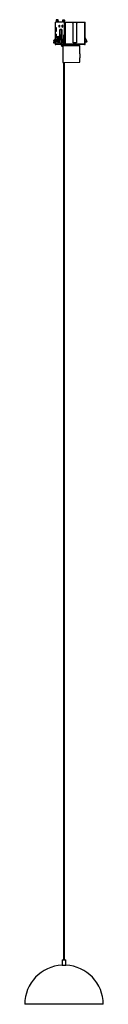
# Paper-space layout '_Derecha' of a CAD drawing. Header units: millimetres. Extents: x -35 to 25, y -719 to 34.
import ezdxf

# ---------------------------------------------------------------- set-up
doc = ezdxf.new("R2010")
doc.units = ezdxf.units.MM

psp = doc.layouts.new('_Derecha')

# ---------------------------------------------------------------- linework, layer by layer
at = {"color": 7, "linetype": 'Continuous', "lineweight": 25}
for p, q in [((-11.58, 31.98), (-11.58, 18.82)), ((-11.58, 31.98), (-10.86, 31.98)), ((-11.58, 31.98), (-11.58, 18.82)), ((-10.86, 32.99), (-10.86, 31.98)), ((-9.29, 33.98), (-10.8, 33.98)), ((-10.22, 31.98), (-10.22, 32.98)), ((-9.23, 32.98), (-10.22, 32.98)), ((-5.85, 31.98), (-10.22, 31.98)), ((-9.23, 32.98), (-9.23, 31.98)), ((-5.85, 32.98), (-5.85, 31.98)), ((-5.79, 33.98), (-4.58, 33.98)), ((-5.21, 31.98), (-5.21, 32.98)), ((-4.51, 32.98), (-5.21, 32.98)), ((-5.21, 31.98), (-4.49, 31.98)), ((-4.51, 31.98), (-4.51, 32.98)), ((-4.49, 15.48), (-4.49, 31.98)), ((-3.96, 31.98), (-3.96, 15.48)), ((-3.96, 31.98), (11.48, 31.98)), ((2.23, 30.98), (1.23, 31.98)), ((2.23, 16.38), (2.23, 30.98)), ((4.78, 30.98), (5.06, 31.28)), ((4.78, 30.98), (4.82, 30.98)), ((4.78, 30.98), (4.78, 16.38)), ((5.82, 31.98), (4.82, 30.98)), ((4.82, 30.98), (4.82, 16.38)), ((5.06, 31.28), (5.76, 31.98)), ((5.68, 31.9), (5.68, 31.98)), ((11.01, 31.98), (11.01, 15.48)), ((11.48, 15.48), (11.48, 31.98)), ((-10.92, 25.06), (-10.92, 27.94)), ((-10.92, 27.94), (-10.66, 27.94)), ((-10.92, 27.94), (-10.66, 27.93)), ((-10.66, 25.07), (-10.92, 25.06)), ((-10.66, 25.06), (-10.92, 25.06)), ((-10.92, 20.01), (-10.92, 22.84)), ((-10.92, 22.84), (-10.66, 22.84)), ((-10.66, 22.83), (-10.92, 22.84)), ((-10.66, 27.94), (-10.66, 25.06)), ((-10.66, 22.84), (-10.66, 20.01)), ((-8.37, 29.89), (-8.17, 29.89)), ((-8.37, 28.26), (-8.37, 29.89)), ((-8.37, 29.89), (-8.17, 29.88)), ((-8.17, 28.27), (-8.37, 28.26)), ((-8.17, 28.26), (-8.37, 28.26)), ((-8.36, 29.03), (-8.36, 29.78)), ((-8.36, 29.78), (-8.17, 29.78)), ((-8.36, 29.03), (-8.17, 29.03)), ((-8.36, 29.03), (-8.17, 28.84)), ((-8.17, 29.89), (-8.17, 28.26)), ((-7.88, 26.48), (-6.51, 26.48)), ((-7.88, 16.34), (-7.88, 26.48)), ((-7.87, 26.38), (-7.87, 16.48)), ((-6.51, 26.38), (-7.87, 26.38)), ((-6.51, 26.48), (-6.51, 16.34)), ((-6.51, 16.48), (-6.51, 26.38)), ((-6.51, 26.38), (-6.51, 26.38)), ((-6.21, 29.89), (-6.01, 29.89)), ((-6.21, 28.26), (-6.21, 29.89)), ((-6.01, 29.88), (-6.21, 29.89)), ((-6.21, 28.26), (-6.01, 28.27)), ((-6.01, 28.26), (-6.21, 28.26)), ((-6.2, 29.78), (-6.01, 29.78)), ((-6.2, 29.03), (-6.2, 29.78)), ((-6.2, 29.03), (-6.02, 29.03)), ((-6.2, 29.03), (-6.01, 28.84)), ((-6.02, 29.03), (-6.02, 29.78)), ((-6.01, 29.02), (-6.02, 29.03)), ((-6.01, 29.89), (-6.01, 28.26)), ((-12.65, 18.02), (-12.7, 16.4)), ((-12.41, 16.4), (-12.7, 16.4)), ((-12.7, 16.4), (-11.41, 16.36)), ((-12.65, 18.02), (-12.36, 18.02)), ((-12.44, 18.36), (-11.1, 19.07)), ((-12.44, 18.36), (-12.15, 18.36)), ((-12.36, 18.02), (-12.41, 16.4)), ((-11.26, 16.37), (-12.41, 16.4)), ((-12.15, 18.36), (-11.1, 18.92)), ((-11.58, 16.37), (-11.58, 15.47)), ((-11.58, 16.37), (-11.58, 15.48)), ((-11.58, 15.48), (-7.71, 15.48)), ((-11.45, 18.89), (-11.45, 19.29)), ((-11.45, 19.29), (-11.1, 19.29)), ((-11.1, 19.28), (-11.45, 19.29)), ((-11.26, 17.88), (-11.16, 17.98)), ((-11.26, 15.58), (-11.26, 17.88)), ((-11.16, 17.88), (-11.26, 17.88)), ((-11.26, 15.58), (-11.16, 15.58)), ((-11.26, 15.58), (-11.16, 15.48)), ((-11.16, 17.88), (-11.06, 17.98)), ((-10.96, 17.98), (-11.16, 17.98)), ((-11.16, 17.88), (-11.16, 15.58)), ((-11.06, 15.48), (-11.16, 15.58)), ((-11.1, 19.29), (-11.1, 17.98)), ((-10.96, 17.98), (-10.96, 15.48)), ((-10.66, 20.02), (-10.92, 20.01)), ((-10.66, 20.01), (-10.92, 20.01)), ((-9.38, 20.58), (-10.45, 18.54)), ((-10.45, 18.54), (-10.43, 18.57)), ((-10.43, 18.57), (-9.38, 20.58)), ((-9.16, 20.58), (-10.42, 18.57)), ((-9.13, 20.12), (-10.35, 18.17)), ((-10.35, 18.17), (-10.35, 17.97)), ((-10.35, 17.97), (-9.16, 16.88)), ((-10.33, 17.43), (-10.34, 17.45)), ((-10.33, 17.43), (-9.55, 16.57)), ((-10.3, 17.41), (-10.33, 17.43)), ((-9.55, 16.58), (-10.3, 17.41)), ((-10.29, 17.41), (-9.38, 16.58)), ((-9.55, 16.58), (-9.38, 16.58)), ((-9.45, 20.44), (-9.45, 20.98)), ((-9.45, 20.98), (-9.4, 20.98)), ((-9.4, 20.98), (-9.4, 20.53)), ((-9.14, 15.98), (-9.39, 15.98)), ((-9.38, 20.58), (-9.16, 20.58)), ((-9.38, 20.58), (-9.38, 20.57)), ((-9.38, 16.58), (-9.31, 16.58)), ((-9.31, 16.58), (-9.09, 16.58)), ((-9.13, 17.08), (-9.13, 20.98)), ((-9.13, 20.98), (-9.08, 20.98)), ((-9.08, 17.08), (-9.13, 17.08)), ((-9.08, 20.98), (-9.08, 16.98)), ((-7.88, 16.34), (-7.7, 16.35)), ((-7.71, 16.34), (-7.88, 16.34)), ((-7.87, 16.48), (-7.7, 16.48)), ((-7.54, 20.53), (-7.8, 20.53)), ((-7.71, 16.34), (-7.71, 15.48)), ((-7.71, 16.34), (-7.7, 16.34)), ((-7.7, 15.48), (-7.7, 16.48)), ((-7.7, 15.48), (-6.68, 15.48)), ((-6.59, 20.53), (-6.85, 20.53)), ((-6.68, 16.48), (-6.51, 16.48)), ((-6.68, 16.48), (-6.68, 15.48)), ((-6.51, 16.35), (-6.68, 16.34)), ((-6.68, 15.48), (-6.68, 16.34)), ((-6.51, 16.34), (-6.68, 16.34)), ((-6.68, 15.48), (-4.49, 15.48)), ((-6.51, 16.48), (-6.51, 16.48)), ((-5.87, 17.06), (-5.9, 16.88)), ((-5.9, 16.88), (-5.9, 16.68)), ((-5.9, 16.88), (-5.9, 16.68)), ((-4.53, 16.68), (-5.9, 16.68)), ((-4.82, 20.43), (-5.89, 17)), ((-4.84, 20.38), (-5.87, 17.06)), ((-5.87, 17.06), (-5.84, 17.06)), ((-5.79, 17.18), (-5.84, 17.06)), ((-5.79, 17.18), (-4.57, 20.38)), ((-5.79, 17.18), (-4.52, 17.18)), ((-5.23, 15.58), (-5.23, 16.68)), ((-5.23, 15.58), (-5.14, 15.58)), ((-5.23, 15.58), (-5.13, 15.48)), ((-5.14, 16.68), (-5.14, 15.58)), ((-5.04, 15.48), (-5.14, 15.58)), ((-4.94, 16.68), (-4.94, 15.48)), ((-4.9, 20.19), (-4.9, 21.98)), ((-4.85, 21.98), (-4.9, 21.98)), ((-4.85, 21.98), (-4.85, 20.35)), ((-4.84, 20.38), (-4.57, 20.38)), ((-4.58, 15.98), (-4.83, 15.98)), ((-4.57, 21.98), (-4.57, 20.38)), ((-4.52, 21.98), (-4.57, 21.98)), ((-4.52, 21.98), (-4.52, 16.98)), ((-3.96, 15.48), (11.48, 15.48)), ((4.82, 16.38), (2.23, 16.38)), ((11.48, 20.16), (12.62, 17.18)), ((11.48, 17.18), (12.62, 17.18)), ((12.66, 16.68), (11.48, 16.68)), ((12.66, 17.06), (12.62, 17.18)), ((10.98, 14.98), (-11.08, 14.98)), ((-6.9, 14.82), (-6.89, 14.98)), ((-6.42, 14.9), (-6.9, 14.82)), ((-6.9, 14.82), (-6.84, 14.28)), ((-6.84, 14.28), (-6.37, 14.35)), ((-6.7, 14.98), (-6.7, 14.85)), ((-6.53, 14.98), (-6.53, 14.88)), ((-6.53, 14.98), (-6.53, 14.88)), ((-6.41, 14.98), (-6.42, 14.9)), ((-6.37, 14.35), (-6.42, 14.9)), ((-5.87, 13.9), (-6.34, 13.83)), ((-6.34, 13.83), (-5.69, 13.83)), ((-5.69, 14.15), (-5.58, 1.35)), ((-5.68, 14.15), (7.3, 14.26)), ((-5.68, 14.15), (-5.56, 1.35)), ((-5.46, 14.98), (-5.46, 14.9)), ((-5.46, 14.9), (-5.46, 14.36)), ((-5.46, 14.9), (-5.26, 14.9)), ((-5.46, 14.36), (-5.26, 14.36)), ((-5.26, 14.98), (-5.26, 14.15)), ((-4.31, 14.16), (-4.31, 14.98)), ((-4.31, 14.9), (-0.57, 14.9)), ((-4.31, 14.36), (-0.57, 14.36)), ((7.3, 14.26), (-4.31, 14.16)), ((-1.12, 14.9), (-0.64, 14.98)), ((-0.57, 14.9), (-0.57, 14.98)), ((-0.57, 14.36), (-0.57, 14.9)), ((0.19, 14.2), (0.23, 14.35)), ((0.23, 14.35), (0.27, 14.9)), ((0.27, 14.9), (0.27, 14.98)), ((5.7, 14.25), (5.7, 14.25)), ((7.37, 7.8), (7.31, 14.26)), ((-5.58, 1.35), (-5.56, 1.35)), ((-5.56, 1.35), (7.42, 1.46)), ((-5.26, 1.35), (-5.26, -685.02)), ((-4.31, -685.02), (-4.31, 1.36)), ((7.42, 1.46), (7.39, 4.72)), ((-6.29, -685.02), (-6.29, -689.06)), ((-6.29, -685.02), (-3.29, -685.02)), ((-3.29, -689.06), (-3.29, -685.02)), ((-6.29, -689.06), (-3.29, -689.06)), ((25.21, -719.02), (-34.79, -719.02))]:
    psp.add_line(p, q, dxfattribs=at)
at = {"color": 7, "linetype": 'Continuous', "lineweight": 25, "flags": 128}
for points in [[(-7.8, 20.53), (-7.79, 21.32), (-7.76, 22), (-7.72, 22.45), (-7.67, 22.61), (-7.62, 22.45), (-7.58, 22), (-7.55, 21.32), (-7.54, 20.53)], [(-6.85, 20.53), (-6.84, 21.32), (-6.81, 22), (-6.77, 22.45), (-6.72, 22.61), (-6.67, 22.45), (-6.62, 22), (-6.59, 21.32), (-6.59, 20.53)], [(-10.46, 18.52), (-10.45, 18.53), (-10.45, 18.54)], [(-9.45, 20.98), (-9.45, 21.13), (-9.45, 21.26), (-9.44, 21.35), (-9.43, 21.38), (-9.42, 21.35), (-9.41, 21.26), (-9.41, 21.13), (-9.4, 20.98)], [(-9.13, 20.98), (-9.13, 21.13), (-9.12, 21.26), (-9.11, 21.35), (-9.1, 21.38), (-9.1, 21.35), (-9.09, 21.26), (-9.08, 21.13), (-9.08, 20.98)], [(-7.54, 20.53), (-7.55, 19.73), (-7.58, 19.05), (-7.62, 18.6), (-7.67, 18.44), (-7.72, 18.6), (-7.76, 19.05), (-7.79, 19.73), (-7.8, 20.53)], [(-6.59, 20.53), (-6.59, 19.73), (-6.62, 19.05), (-6.67, 18.6), (-6.72, 18.44), (-6.77, 18.6), (-6.81, 19.05), (-6.84, 19.73), (-6.85, 20.53)], [(-5.9, 16.88), (-5.89, 16.88), (-5.88, 16.88)], [(-5.68, 14.15), (-5.58, 14.15), (-5.26, 14.16)], [(-0.58, 14.19), (-0.57, 14.27), (-0.57, 14.36)]]:
    psp.add_lwpolyline(points, dxfattribs=at)
at = {"color": 7, "linetype": 'Continuous', "lineweight": 25}
for centre, radius, start, end in [((-6.9, 33.23), 3.97, 169.23301, 183.49637), ((-14.28, 33.22), 4.06, 356.48235, 10.6628), ((-13.28, 33.22), 4.06, 356.48235, 10.6628), ((-1.8, 33.22), 4.06, 169.3372, 183.51765), ((-9.26, 33.22), 4.06, 356.48235, 10.6628), ((-10.01, 18.43), 0.432, 160.8572, 216.77245), ((-9.84, 17.74), 0.559, 155.90136, 217.17981), ((-7.36, 16.47), 2.09, 177.16614, 193.72947), ((-13.13, 16.73), 4.06, 349.3372, 3.51765), ((-5.4, 16.88), 0.5, 162.68431, 180.02795), ((-3.28, 22.08), 1.62, 169.3372, 183.51765), ((-1.71, 16.59), 3.19, 178.53261, 191.1938), ((-6.47, 22.08), 1.62, 356.48235, 10.6628), ((-2.95, 22.08), 1.62, 169.3372, 183.51765), ((-6.14, 22.08), 1.62, 356.48235, 10.6628), ((-4.1, 15.15), 0.169, 167.16725, 225.77161), ((-3.31, 15.1), 0.951, 156.44984, 174.48203), ((10.98, 15.48), 0.5, 270, 360), ((11.32, 15.97), 0.781, 246.30318, 267.36948), ((11.31, 15.33), 0.142, 260.82375, 322.92625), ((-5.68, -14.92), 29.83, 89.58887, 91.42227), ((-5.67, -13.89), 28.25, 89.58887, 91.42227), ((-5.87, 14.4), 0.5, 184.97623, 269.94541), ((-5.69, 8.31), 5.59, 89.92913, 91.81759), ((-12.24, 14.39), 6.77, 358.02931, 359.78474), ((-0.35, -6.18), 21.09, 88.31707, 90.60971), ((-0.36, -5.61), 19.98, 88.31707, 90.60971), ((-4.79, -719.02), 30, 92.86598, 180), ((-4.79, -719.02), 30, 0, 87.13402)]:
    psp.add_arc(centre, radius, start, end, dxfattribs=at)
for points in [[(-4.58, 33.98), (-4.57, 33.96), (-4.55, 33.93), (-4.53, 33.7), (-4.52, 33.37), (-4.52, 33.11), (-4.51, 32.98)], [(-3.96, 31.98), (-4.03, 31.98), (-4.16, 31.98), (-4.33, 31.98), (-4.46, 31.98), (-4.48, 31.98), (-4.49, 31.98)], [(-11.58, 15.48), (-11.58, 15.41), (-11.56, 15.28), (-11.45, 15.11), (-11.28, 15), (-11.15, 14.98), (-11.08, 14.98)], [(-5.88, 16.88), (-5.88, 16.85), (-5.88, 16.79), (-5.89, 16.73), (-5.89, 16.68), (-5.9, 16.68), (-5.9, 16.68)], [(-4.52, 16.98), (-4.52, 16.84), (-4.53, 16.58), (-4.54, 16.25), (-4.56, 16.02), (-4.58, 15.99), (-4.58, 15.98)], [(-4.49, 15.48), (-4.48, 15.48), (-4.47, 15.48), (-4.4, 15.48), (-4.31, 15.48), (-4.23, 15.48), (-4.19, 15.48)], [(-4.22, 15.03), (-4.25, 15.05), (-4.33, 15.1), (-4.42, 15.21), (-4.48, 15.34), (-4.49, 15.43), (-4.49, 15.48)], [(-4.19, 15.48), (-4.15, 15.48), (-4.08, 15.48), (-4, 15.48), (-3.96, 15.48)], [(-3.96, 15.48), (-3.96, 15.41), (-3.96, 15.28), (-3.97, 15.11), (-3.98, 15), (-3.99, 14.98), (-3.99, 14.98)], [(11.01, 15.25), (11.01, 15.21), (11, 15.13), (11, 15.05), (10.99, 14.99), (10.98, 14.98), (10.98, 14.98)], [(12.69, 16.88), (12.69, 16.85), (12.68, 16.79), (12.68, 16.73), (12.67, 16.68), (12.67, 16.68), (12.66, 16.68)], [(-3.99, 14.98), (-4.03, 14.98), (-4.11, 14.98), (-4.18, 15.01), (-4.22, 15.03)]]:
    psp.add_open_spline(points, degree=3, dxfattribs=at)
for points, knots in [([(-12.65, 18.02), (-12.64, 18.06), (-12.64, 18.13), (-12.57, 18.26), (-12.49, 18.32), (-12.44, 18.36)], [0, 0, 0, 0, 0.2765419, 0.5626844, 1, 1, 1, 1]), ([(-12.15, 18.36), (-12.18, 18.34), (-12.25, 18.29), (-12.33, 18.18), (-12.35, 18.08), (-12.36, 18.02)], [0, 0, 0, 0, 0.276517, 0.562653, 1, 1, 1, 1]), ([(-10.46, 18.52), (-10.49, 18.46), (-10.55, 18.33), (-10.56, 18.19), (-10.57, 18.11)], [0, 0, 0, 0, 0.446915, 1, 1, 1, 1]), ([(-10.57, 18.01), (-10.56, 17.95), (-10.56, 17.84), (-10.5, 17.68), (-10.44, 17.58), (-10.38, 17.49), (-10.35, 17.45), (-10.33, 17.43)], [0, 0, 0, 0, 0.259617, 0.514256, 0.763851, 0.882624, 1, 1, 1, 1]), ([(-10.56, 18.01), (-10.56, 18.01), (-10.57, 18.01), (-10.51, 18), (-10.41, 17.98), (-10.35, 17.97)], [0, 0, 0, 0, 0.09507, 0.539414, 1, 1, 1, 1]), ([(-10.35, 18.17), (-10.41, 18.15), (-10.52, 18.12), (-10.55, 18.11), (-10.56, 18.11)], [0, 0, 0, 0, 0.510005, 1, 1, 1, 1]), ([(-10.42, 18.57), (-10.42, 18.56), (-10.44, 18.53), (-10.45, 18.51), (-10.46, 18.51), (-10.45, 18.53), (-10.44, 18.56), (-10.43, 18.57)], [0, 0, 0, 0, 0.197897, 0.38151, 0.556438, 0.768529, 1, 1, 1, 1]), ([(-10.3, 17.41), (-10.31, 17.42), (-10.33, 17.44), (-10.33, 17.44), (-10.32, 17.43), (-10.3, 17.41), (-10.29, 17.41)], [0, 0, 0, 0, 0.284066, 0.557778, 0.775015, 1, 1, 1, 1]), ([(-9.31, 16.58), (-9.3, 16.58), (-9.27, 16.59), (-9.24, 16.65), (-9.2, 16.75), (-9.17, 16.83), (-9.16, 16.88)], [0, 0, 0, 0, 0.245921, 0.495824, 0.742549, 1, 1, 1, 1]), ([(-9.13, 20.12), (-9.13, 20.17), (-9.13, 20.26), (-9.13, 20.39), (-9.14, 20.49), (-9.15, 20.57), (-9.15, 20.57), (-9.16, 20.58)], [0, 0, 0, 0, 0.219427, 0.407481, 0.576886, 0.775446, 1, 1, 1, 1]), ([(-9.16, 16.88), (-9.15, 16.91), (-9.13, 16.97), (-9.13, 17.04), (-9.13, 17.08)], [0, 0, 0, 0, 0.504726, 1, 1, 1, 1]), ([(-7.21, 14.98), (-7.25, 14.98), (-7.33, 14.98), (-7.44, 15.03), (-7.53, 15.09), (-7.62, 15.18), (-7.69, 15.31), (-7.7, 15.42), (-7.71, 15.48)], [0, 0, 0, 0, 0.1550137, 0.3015204, 0.4395138, 0.5689876, 0.8013801, 1, 1, 1, 1]), ([(-7.21, 14.98), (-7.28, 14.98), (-7.42, 15), (-7.59, 15.14), (-7.69, 15.31), (-7.7, 15.42), (-7.7, 15.48)], [0, 0, 0, 0, 0.270266, 0.562435, 0.78974, 1, 1, 1, 1]), ([(-6.68, 15.48), (-6.67, 15.4), (-6.65, 15.26), (-6.52, 15.09), (-6.35, 14.99), (-6.24, 14.98), (-6.18, 14.98)], [0, 0, 0, 0, 0.2702567, 0.5624233, 0.7897326, 1, 1, 1, 1]), ([(-6.68, 15.48), (-6.67, 15.42), (-6.66, 15.31), (-6.59, 15.18), (-6.5, 15.09), (-6.4, 15.03), (-6.3, 14.98), (-6.22, 14.98), (-6.18, 14.98)], [0, 0, 0, 0, 0.198613, 0.431003, 0.560477, 0.698473, 0.844982, 1, 1, 1, 1]), ([(-5.9, 16.88), (-5.9, 16.88), (-5.9, 16.88), (-5.9, 16.88), (-5.9, 16.88)], [0, 0, 0, 0, 0.16119, 1, 1, 1, 1]), ([(-5.88, 16.88), (-5.87, 16.91), (-5.87, 16.97), (-5.85, 17.03), (-5.84, 17.06)], [0, 0, 0, 0, 0.508327, 1, 1, 1, 1]), ([(-5.88, 17.03), (-5.88, 17.03), (-5.88, 17.04), (-5.87, 17.05), (-5.87, 17.06)], [0, 0, 0, 0, 0.185762, 1, 1, 1, 1]), ([(11.01, 15.48), (11.01, 15.43), (11.01, 15.35), (11.01, 15.28), (11.01, 15.25)], [0, 0, 0, 0, 0.5926417, 1, 1, 1, 1]), ([(12.69, 16.88), (12.69, 16.91), (12.69, 16.97), (12.67, 17.03), (12.66, 17.06)], [0, 0, 0, 0, 0.523489, 1, 1, 1, 1]), ([(-6.84, 14.28), (-6.83, 14.21), (-6.8, 14.08), (-6.67, 13.93), (-6.51, 13.84), (-6.4, 13.83), (-6.34, 13.83)], [0, 0, 0, 0, 0.2718, 0.562735, 0.789022, 1, 1, 1, 1]), ([(7.37, 7.8), (7.37, 7.79), (7.37, 7.71), (7.33, 7.42), (7.29, 6.98), (7.27, 6.57), (7.27, 6.36), (7.27, 6.26)], [0, 0, 0, 0, 0.103557, 0.402131, 0.700526, 0.854699, 1, 1, 1, 1]), ([(7.27, 6.26), (7.27, 6.16), (7.27, 5.95), (7.3, 5.55), (7.35, 5.11), (7.39, 4.82), (7.39, 4.74), (7.39, 4.72)], [0, 0, 0, 0, 0.145323, 0.299569, 0.597834, 0.89612, 1, 1, 1, 1])]:
    psp.add_open_spline(points, degree=3, knots=knots, dxfattribs=at)

doc.saveas('drawing.dxf')
